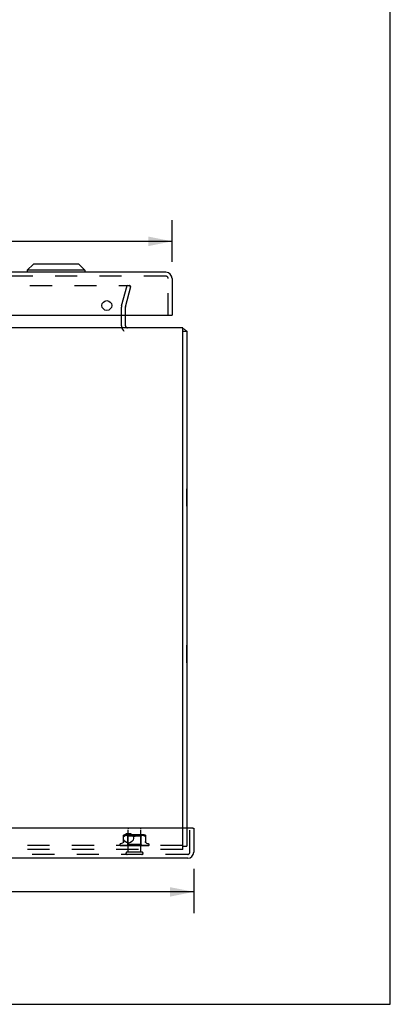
# Model space of a CAD drawing. Header units: inches. Extents: x 0 to 77.3, y 0 to 50.
# Tile 17 of 49: x 70.2 to 77.3, y 0 to 18.9. Entities that reach past the tile are written whole.
import ezdxf

# ---------------------------------------------------------------- set-up
doc = ezdxf.new("R2010")
doc.units = ezdxf.units.IN
doc.header["$LTSCALE"] = 4.25
doc.header["$MEASUREMENT"] = 0
doc.linetypes.add('HIDDEN', pattern=[0.2, 0.1, -0.1])
doc.layers.get('0').update_dxf_attribs({"linetype": 'CONTINUOUS'})
for name, color, linetype in [('DEFAULT_2', 8, 'HIDDEN'), ('DIMENSIONS', 7, 'CONTINUOUS'), ('FRONT_COVER', 7, 'CONTINUOUS'), ('REAR_DOOR', 7, 'CONTINUOUS')]:
    doc.layers.add(name, color=color, linetype=linetype)
doc.styles.get("Standard").update_dxf_attribs({"font": 'arial.ttf'})
doc.dimstyles.new('DIMSTYLE_1', dxfattribs={"dimtxt": 0.340909, "dimasz": 0.454545, "dimexe": 0.09, "dimexo": 0.07, "dimgap": 0.0375, "dimtad": 0, "dimtih": 1, "dimtoh": 1, "dimzin": 4, "dimdsep": 46, "dimtxsty": 'Standard', "dimblk": '_FILLED', "dimblk1": '_FILLED', "dimblk2": '_FILLED', "dimcen": 0.09, "dimadec": 3, "dimazin": 1, "dimtfac": 1, "dimtdec": 3, "dimtofl": 0, "dimtmove": 0, "dimatfit": 3, "dimldrblk": '_FILLED', "dimfxl": 0, "dimtolj": 1, "dimtzin": 4, "dimarcsym": 0})

# ---------------------------------------------------------------- blocks, each defined once
blk = doc.blocks.new('_FILLED')
at = {"color": 0, "linetype": 'ByBlock'}
blk.add_solid([(0, 0), (-1, 0.2), (-1, -0.2)], dxfattribs=at)
blk = doc.blocks.new('*D4')
at = {"layer": 'DIMENSIONS', "color": 2, "linetype": 'Continuous'}
for p, q in [((57.469, 14.239), (57.469, 15.041)), ((73.094, 14.239), (73.094, 15.041)), ((57.469, 14.632), (63.01, 14.632)), ((73.094, 14.632), (67.554, 14.632))]:
    blk.add_line(p, q, dxfattribs=at)
at = {"layer": 'DIMENSIONS', "color": 2, "linetype": 'Continuous', "xscale": 0.4545454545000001, "yscale": 0.4545454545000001, "zscale": 0.4545454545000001, "rotation": 180}
blk.add_blockref('_FILLED', (57.469, 14.632), dxfattribs=at)
at = {"layer": 'DIMENSIONS', "color": 2, "linetype": 'Continuous', "xscale": 0.4545454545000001, "yscale": 0.4545454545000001, "zscale": 0.4545454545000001}
blk.add_blockref('_FILLED', (73.094, 14.632), dxfattribs=at)
at = {"layer": 'DIMENSIONS', "color": 2, "linetype": 'Continuous', "insert": (65.282, 14.802), "char_height": 0.34091, "width": 4.20243, "attachment_point": 2, "line_spacing_factor": 0.9}
blk.add_mtext('15.63 REAR DOOR', dxfattribs=at)
blk = doc.blocks.new('*D9')
at = {"layer": 'DIMENSIONS', "color": 2, "linetype": 'Continuous'}
for p, q in [((57.24, 2.599), (57.24, 1.747)), ((73.51, 2.599), (73.51, 1.747)), ((57.24, 2.156), (62.945, 2.156)), ((73.51, 2.156), (67.805, 2.156))]:
    blk.add_line(p, q, dxfattribs=at)
at = {"layer": 'DIMENSIONS', "color": 2, "linetype": 'Continuous', "xscale": 0.4545454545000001, "yscale": 0.4545454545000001, "zscale": 0.4545454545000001, "rotation": 180}
blk.add_blockref('_FILLED', (57.24, 2.156), dxfattribs=at)
at = {"layer": 'DIMENSIONS', "color": 2, "linetype": 'Continuous', "xscale": 0.4545454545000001, "yscale": 0.4545454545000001, "zscale": 0.4545454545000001}
blk.add_blockref('_FILLED', (73.51, 2.156), dxfattribs=at)
at = {"layer": 'DIMENSIONS', "color": 2, "linetype": 'Continuous', "insert": (65.375, 2.326), "char_height": 0.34091, "width": 4.51926, "attachment_point": 2, "line_spacing_factor": 0.9}
blk.add_mtext('16.27 FRONT DOOR', dxfattribs=at)

msp = doc.modelspace()

# ---------------------------------------------------------------- linework, layer by layer
at = {"color": 7, "linetype": 'Continuous'}
for p, q in [((77.272727, 0), (77.272727, 50)), ((73.299874, 12.907024), (73.374874, 12.907024)), ((73.378874, 9.888524), (73.374874, 9.888524)), ((73.378874, 9.551524), (73.378874, 9.888524)), ((73.378874, 9.551524), (73.374874, 9.551524)), ((73.378874, 6.888524), (73.374874, 6.888524)), ((73.378874, 6.551524), (73.378874, 6.888524)), ((73.378874, 6.551524), (73.374874, 6.551524)), ((0, 0), (77.272727, 0))]:
    msp.add_line(p, q, dxfattribs=at)
at = {"color": 3, "linetype": 'Continuous'}
for p, q in [((72.199874, 13.012024), (72.199874, 13.213024)), ((73.299874, 12.970024), (57.449874, 12.970024)), ((73.299874, 3.375024), (73.299874, 12.970024)), ((73.374874, 12.907024), (73.374874, 3.375024))]:
    msp.add_line(p, q, dxfattribs=at)
for points in [[(73.344057, 12.932153), (73.345255, 12.930949), (73.346621, 12.92976), (73.348152, 12.928584), (73.349826, 12.927427), (73.351622, 12.92629), (73.35351, 12.925176), (73.355457, 12.924084), (73.357429, 12.923013)], [(73.357429, 12.923013), (73.361311, 12.920926), (73.363171, 12.919898), (73.364938, 12.918877), (73.366569, 12.917876), (73.368101, 12.916856), (73.369572, 12.915769), (73.370894, 12.914655), (73.372022, 12.913537), (73.372946, 12.91243), (73.373657, 12.91136), (73.374178, 12.910336), (73.37453, 12.909373), (73.374743, 12.908487), (73.374846, 12.907702), (73.374874, 12.907024)]]:
    msp.add_lwpolyline(points, dxfattribs=at)
for centre, radius, start, end in [((72.241874, 13.012024), 0.042, 180, 270), ((73.257874, 12.853024), 0.117, 42.5569177, 68.9622143)]:
    msp.add_arc(centre, radius, start, end, dxfattribs=at)
at = {"layer": 'DEFAULT_2', "color": 8, "linetype": 'HIDDEN'}
for p, q in [((58.472576, 13.782659), (72.277172, 13.782659)), ((72.128281, 13.396542), (72.231741, 13.782659)), ((72.200726, 13.377131), (72.304185, 13.763248)), ((72.304185, 13.763248), (72.231741, 13.782659)), ((72.278829, 13.782592), (72.277172, 13.782659)), ((72.124874, 13.012024), (72.124874, 13.37066)), ((72.199874, 13.213024), (72.199874, 13.37066)), ((73.299874, 2.970024), (73.299874, 3.375024)), ((73.374874, 3.375024), (73.374874, 3.033024)), ((73.299874, 3.045024), (57.449874, 3.045024)), ((73.299874, 3.033024), (73.374874, 3.033024)), ((73.299874, 2.970024), (57.449874, 2.970024))]:
    msp.add_line(p, q, dxfattribs=at)
for points in [[(72.296559, 13.768085), (72.296087, 13.769615), (72.295487, 13.771103), (72.29476, 13.772537), (72.293914, 13.773908), (72.292953, 13.775207), (72.291885, 13.776426), (72.290716, 13.777554), (72.289455, 13.778586), (72.28811, 13.779514), (72.28669, 13.780331), (72.285205, 13.781032), (72.283665, 13.781612), (72.282081, 13.782068), (72.280464, 13.782396), (72.278829, 13.782592)], [(72.296559, 13.768085), (72.296898, 13.766523), (72.297103, 13.764939), (72.297172, 13.76334)], [(72.297172, 13.76334), (72.297104, 13.761748), (72.2969, 13.760169), (72.296561, 13.758601)]]:
    msp.add_lwpolyline(points, dxfattribs=at)
for centre, radius, start, end in [((72.224874, 13.37066), 0.1, 165, 180), ((72.224874, 13.37066), 0.025, 165, 180), ((72.241874, 13.012024), 0.117, 180, 236.9001751)]:
    msp.add_arc(centre, radius, start, end, dxfattribs=at)
at = {"layer": 'FRONT_COVER', "color": 3, "linetype": 'Continuous'}
for p, q in [((73.494874, 3.375024), (57.254874, 3.375024)), ((73.509874, 3.375024), (73.509874, 2.917024)), ((73.392874, 2.800024), (57.356874, 2.800024))]:
    msp.add_line(p, q, dxfattribs=at)
at = {"layer": 'FRONT_COVER', "color": 8, "linetype": 'HIDDEN'}
for p, q in [((72.16654, 3.112309), (72.16654, 3.241532)), ((72.173821, 3.223202), (72.175926, 3.223878)), ((72.178365, 3.22485), (72.175926, 3.223878)), ((72.178365, 3.22485), (72.181124, 3.226113)), ((72.189586, 3.229718), (72.181124, 3.226113)), ((72.198446, 3.232784), (72.189556, 3.229708)), ((72.554466, 3.247048), (72.195281, 3.247048)), ((72.207803, 3.235293), (72.198398, 3.232769)), ((72.217359, 3.237295), (72.207751, 3.23528)), ((72.226895, 3.238806), (72.217308, 3.237285)), ((72.236265, 3.23991), (72.226845, 3.238799)), ((72.249624, 3.227048), (72.229624, 3.247048)), ((72.245192, 3.240675), (72.236209, 3.239905)), ((72.253842, 3.241158), (72.245109, 3.240669)), ((72.500124, 3.227048), (72.249624, 3.227048)), ((72.249624, 3.064025), (72.249624, 3.227048)), ((72.250874, 2.918024), (72.250874, 3.365024)), ((72.262223, 3.241444), (72.253727, 3.241153)), ((72.270535, 3.241527), (72.262079, 3.241441)), ((72.278961, 3.241447), (72.270364, 3.241527)), ((72.287548, 3.241159), (72.278771, 3.241451)), ((72.296434, 3.240656), (72.287349, 3.241168)), ((72.305532, 3.239872), (72.296239, 3.24067)), ((72.314845, 3.238764), (72.305351, 3.23989)), ((72.324236, 3.237262), (72.314691, 3.238785)), ((72.333617, 3.235298), (72.324116, 3.237284)), ((72.34284, 3.232823), (72.333533, 3.235318)), ((72.351689, 3.22976), (72.36029, 3.226113)), ((72.398059, 3.22976), (72.389457, 3.226113)), ((72.406955, 3.232837), (72.398038, 3.229752)), ((72.416214, 3.235318), (72.406907, 3.232823)), ((72.425632, 3.237284), (72.416131, 3.235298)), ((72.435056, 3.238785), (72.425511, 3.237262)), ((72.444396, 3.23989), (72.434902, 3.238764)), ((72.453509, 3.24067), (72.444216, 3.239872)), ((72.462399, 3.241168), (72.453313, 3.240656)), ((72.470976, 3.241451), (72.4622, 3.241159)), ((72.479383, 3.241527), (72.470787, 3.241447)), ((72.487669, 3.241441), (72.479213, 3.241527)), ((72.496021, 3.241153), (72.487524, 3.241444)), ((72.504638, 3.240669), (72.495906, 3.241158)), ((72.498874, 2.918024), (72.498874, 3.365024)), ((72.500124, 3.227048), (72.520124, 3.247048)), ((72.500124, 3.064025), (72.500124, 3.227048)), ((72.513539, 3.239905), (72.504556, 3.240675)), ((72.522902, 3.238799), (72.513483, 3.23991)), ((72.53244, 3.237285), (72.522852, 3.238806)), ((72.541997, 3.23528), (72.532389, 3.237295)), ((72.55135, 3.232769), (72.541944, 3.235293)), ((72.560191, 3.229708), (72.551302, 3.232784)), ((72.560162, 3.229718), (72.568624, 3.226113)), ((72.583207, 3.241532), (72.583207, 3.112309)), ((73.434874, 2.917024), (73.434874, 3.375024)), ((72.093624, 3.06152), (72.093624, 3.06069)), ((72.100972, 3.048453), (72.101636, 3.047967)), ((72.172208, 3.046666), (72.103243, 3.047667)), ((72.146882, 3.092575), (72.10459, 3.077182)), ((72.104661, 3.045024), (72.379213, 3.045024)), ((72.157173, 3.046992), (72.112468, 3.047667)), ((72.113317, 3.047654), (72.114522, 3.046984)), ((72.194498, 3.046666), (72.134073, 3.047667)), ((72.199808, 3.046358), (72.157173, 3.046992)), ((72.158698, 3.047667), (72.158629, 3.047671)), ((72.158723, 3.047666), (72.158698, 3.047667)), ((72.195782, 3.046992), (72.158719, 3.047666)), ((72.162613, 3.047666), (72.162558, 3.047668)), ((72.232086, 3.04581), (72.171923, 3.046666)), ((72.247253, 3.04581), (72.193123, 3.046666)), ((72.194083, 3.047665), (72.194214, 3.047656)), ((72.194222, 3.047656), (72.201373, 3.046887)), ((72.247503, 3.04581), (72.194498, 3.046666)), ((72.228277, 3.046991), (72.198845, 3.047666)), ((72.237151, 3.04581), (72.199808, 3.046358)), ((72.237304, 3.04581), (72.200392, 3.046357)), ((72.262314, 3.04581), (72.215701, 3.046666)), ((72.256447, 3.046357), (72.228277, 3.046991)), ((72.230623, 3.045024), (72.249624, 3.064025)), ((72.232086, 3.045811), (72.23201, 3.045787)), ((72.232034, 3.045811), (72.232061, 3.045787)), ((72.303033, 3.045809), (72.235996, 3.047665)), ((72.235997, 3.047665), (72.23625, 3.047649)), ((72.236257, 3.047648), (72.248785, 3.04645)), ((72.237305, 3.045811), (72.237123, 3.045787)), ((72.237152, 3.045811), (72.237274, 3.045787)), ((72.263605, 3.04699), (72.241465, 3.047665)), ((72.247503, 3.045811), (72.247214, 3.045787)), ((72.247254, 3.045811), (72.24746, 3.045787)), ((72.248785, 3.04645), (72.257603, 3.045632)), ((72.500124, 3.064025), (72.249624, 3.064025)), ((72.280794, 3.045809), (72.254876, 3.046357)), ((72.256056, 3.045024), (72.261919, 3.045787)), ((72.281207, 3.045809), (72.256447, 3.046357)), ((72.257603, 3.045632), (72.264333, 3.045024)), ((72.262314, 3.04581), (72.261919, 3.045787)), ((72.261977, 3.04581), (72.262251, 3.045787)), ((72.26737, 3.045024), (72.262251, 3.045787)), ((72.284829, 3.046355), (72.263605, 3.04699)), ((72.273684, 3.045024), (72.280706, 3.045787)), ((72.281207, 3.04581), (72.280706, 3.045787)), ((72.280793, 3.045809), (72.281113, 3.045787)), ((72.287515, 3.045024), (72.281113, 3.045787)), ((72.282981, 3.047662), (72.283245, 3.047645)), ((72.32792, 3.045806), (72.282985, 3.047662)), ((72.283273, 3.047643), (72.290019, 3.047035)), ((72.303511, 3.045808), (72.284829, 3.046355)), ((72.303022, 3.046986), (72.288977, 3.04766)), ((72.290019, 3.047035), (72.300657, 3.046087)), ((72.294969, 3.045024), (72.302897, 3.045787)), ((72.300657, 3.046087), (72.304831, 3.045719)), ((72.303139, 3.045804), (72.302897, 3.045787)), ((72.316531, 3.046351), (72.303022, 3.046986)), ((72.303033, 3.045809), (72.303363, 3.045787)), ((72.303511, 3.045808), (72.303139, 3.045804)), ((72.310818, 3.045024), (72.303363, 3.045787)), ((72.304831, 3.045719), (72.308396, 3.045406)), ((72.308396, 3.045406), (72.311437, 3.045141)), ((72.311437, 3.045141), (72.312786, 3.045024)), ((72.328457, 3.045805), (72.316531, 3.046351)), ((72.319141, 3.045024), (72.32769, 3.045787)), ((72.32792, 3.045806), (72.328198, 3.045787)), ((72.336436, 3.045024), (72.328198, 3.045787)), ((72.363444, 3.045024), (72.333506, 3.047643)), ((72.345328, 3.045024), (72.354187, 3.045787)), ((72.355404, 3.045772), (72.350662, 3.046318)), ((72.372583, 3.045024), (72.381433, 3.045787)), ((72.378402, 3.045024), (72.378778, 3.045218)), ((72.38042, 3.046), (72.380489, 3.046059)), ((72.380567, 3.046124), (72.380654, 3.046195)), ((72.390864, 3.045024), (72.38197, 3.045787)), ((72.385069, 3.045024), (72.644911, 3.045024)), ((72.399921, 3.045024), (72.408441, 3.045787)), ((72.416426, 3.046344), (72.408059, 3.045798)), ((72.408638, 3.045802), (72.408441, 3.045787)), ((72.441859, 3.047657), (72.408638, 3.045801)), ((72.417707, 3.045024), (72.408964, 3.045787)), ((72.44166, 3.047643), (72.4118, 3.045024)), ((72.425873, 3.046978), (72.416426, 3.046344)), ((72.435656, 3.047652), (72.425873, 3.046978)), ((72.426353, 3.045024), (72.434236, 3.045787)), ((72.434044, 3.045808), (72.434725, 3.045787)), ((72.449419, 3.046354), (72.434045, 3.045807)), ((72.434552, 3.045808), (72.434236, 3.045787)), ((72.490792, 3.047664), (72.434552, 3.045808)), ((72.443001, 3.045024), (72.434725, 3.045787)), ((72.441669, 3.047644), (72.441869, 3.047658)), ((72.466865, 3.046989), (72.449419, 3.046354)), ((72.450925, 3.045024), (72.457886, 3.045787)), ((72.457768, 3.045809), (72.458324, 3.045787)), ((72.479588, 3.046356), (72.457769, 3.045809)), ((72.458215, 3.04581), (72.457886, 3.045787)), ((72.481283, 3.046357), (72.458216, 3.045809)), ((72.465833, 3.045024), (72.458324, 3.045787)), ((72.461583, 3.045024), (72.468451, 3.045631)), ((72.48504, 3.047663), (72.466865, 3.046989)), ((72.468451, 3.045631), (72.477522, 3.046449)), ((72.472748, 3.045024), (72.478535, 3.045787)), ((72.477522, 3.046449), (72.490514, 3.047646)), ((72.478458, 3.04581), (72.478906, 3.045787)), ((72.478835, 3.04581), (72.478535, 3.045787)), ((72.485378, 3.045024), (72.478906, 3.045787)), ((72.504398, 3.046991), (72.479588, 3.046356)), ((72.521865, 3.047335), (72.481283, 3.046357)), ((72.490519, 3.047646), (72.490801, 3.047664)), ((72.491034, 3.045024), (72.493297, 3.045407)), ((72.493297, 3.045407), (72.495438, 3.045787)), ((72.495386, 3.04581), (72.495729, 3.045787)), ((72.527525, 3.046357), (72.495387, 3.04581)), ((72.49568, 3.04581), (72.495438, 3.045787)), ((72.49838, 3.045407), (72.495729, 3.045787)), ((72.500929, 3.045024), (72.49838, 3.045407)), ((72.518365, 3.045784), (72.500124, 3.064025)), ((72.530301, 3.047665), (72.504398, 3.046991)), ((72.507947, 3.045811), (72.508183, 3.045787)), ((72.544358, 3.046358), (72.507948, 3.04581)), ((72.508149, 3.045811), (72.507983, 3.045787)), ((72.574637, 3.046666), (72.515691, 3.04581)), ((72.515691, 3.045811), (72.515819, 3.045787)), ((72.515793, 3.045811), (72.515718, 3.045787)), ((72.578606, 3.046666), (72.518338, 3.04581)), ((72.518338, 3.045811), (72.518344, 3.045805)), ((72.519086, 3.045024), (72.518338, 3.045811)), ((72.518344, 3.045805), (72.518361, 3.045787)), ((72.518993, 3.046036), (72.527628, 3.046883)), ((72.553932, 3.047335), (72.521227, 3.046666)), ((72.535441, 3.047666), (72.521865, 3.047335)), ((72.584208, 3.046992), (72.524614, 3.046065)), ((72.564135, 3.046992), (72.527525, 3.046357)), ((72.527628, 3.046883), (72.535227, 3.047651)), ((72.535234, 3.047652), (72.535437, 3.047665)), ((72.574254, 3.047666), (72.539992, 3.046992)), ((72.60787, 3.047336), (72.544358, 3.046358)), ((72.550119, 3.045024), (72.556118, 3.045639)), ((72.569903, 3.047666), (72.553932, 3.047335)), ((72.602435, 3.047667), (72.564135, 3.046992)), ((72.605843, 3.047667), (72.566314, 3.046992)), ((72.574217, 3.047663), (72.574249, 3.047666)), ((72.641915, 3.047667), (72.574637, 3.046666)), ((72.64744, 3.047667), (72.578606, 3.046666)), ((72.626731, 3.047667), (72.584208, 3.046992)), ((72.643108, 3.047667), (72.597469, 3.046992)), ((72.602866, 3.092575), (72.645158, 3.077182)), ((72.606094, 3.047685), (72.605838, 3.047666)), ((72.629073, 3.047667), (72.60787, 3.047336)), ((72.656124, 3.06152), (72.656124, 3.06069)), ((73.392874, 2.875024), (57.356874, 2.875024)), ((72.516874, 2.918024), (72.232874, 2.918024))]:
    msp.add_line(p, q, dxfattribs=at)
at = {"layer": 'FRONT_COVER', "color": 7, "linetype": 'Continuous'}
msp.add_line((73.494874, 3.375024), (73.509874, 3.375024), dxfattribs=at)
at = {"layer": 'FRONT_COVER', "color": 8, "linetype": 'HIDDEN'}
for points in [[(72.173821, 3.223202), (72.172002, 3.222806), (72.170448, 3.222672), (72.169138, 3.222806), (72.168068, 3.223202), (72.167254, 3.223878), (72.166727, 3.22485), (72.16654, 3.226113)], [(72.36029, 3.226113), (72.35171, 3.229752), (72.342792, 3.232837)], [(72.374874, 3.222675), (72.372487, 3.222762), (72.370049, 3.223046), (72.367572, 3.223531), (72.365097, 3.224207), (72.362663, 3.225066), (72.36029, 3.226113)], [(72.36029, 3.226113), (72.361547, 3.225533), (72.362871, 3.224991), (72.364268, 3.22448), (72.365721, 3.224016), (72.367219, 3.223612), (72.36875, 3.223274), (72.370305, 3.223009), (72.371859, 3.22282), (72.37338, 3.222709), (72.374874, 3.222675)], [(72.374874, 3.222675), (72.376782, 3.222733), (72.378704, 3.222909), (72.38064, 3.223208), (72.382551, 3.223617), (72.384406, 3.224132), (72.386188, 3.22473), (72.38787, 3.225388), (72.389457, 3.226113)], [(72.389457, 3.226113), (72.387082, 3.225066), (72.384647, 3.224205), (72.382171, 3.223529), (72.379694, 3.223046), (72.377257, 3.222762), (72.374874, 3.222675)], [(72.58061, 3.222806), (72.5793, 3.222672), (72.577745, 3.222806), (72.575927, 3.223202), (72.573822, 3.223878), (72.571382, 3.22485), (72.568624, 3.226113)], [(72.58061, 3.222806), (72.58168, 3.223202), (72.582493, 3.223878)], [(72.583207, 3.226113), (72.583021, 3.22485), (72.582493, 3.223878)], [(72.103247, 3.047666), (72.102615, 3.047707), (72.10201, 3.047809), (72.101448, 3.047962), (72.100945, 3.048151), (72.100514, 3.048359)], [(72.100522, 3.048354), (72.101398, 3.04791), (72.102697, 3.047331), (72.104072, 3.046798), (72.105525, 3.046304), (72.107062, 3.04584), (72.108694, 3.045404), (72.110318, 3.045024)], [(72.100937, 3.048478), (72.10092, 3.048489), (72.100972, 3.048453)], [(72.103844, 3.047666), (72.103414, 3.047687), (72.102817, 3.047768), (72.102268, 3.047897), (72.10179, 3.048057), (72.101406, 3.048221), (72.101127, 3.048364), (72.100969, 3.048458), (72.100937, 3.048478)], [(72.101636, 3.047967), (72.101982, 3.04772), (72.102378, 3.047447), (72.102814, 3.047159), (72.10329, 3.046859), (72.103803, 3.046554), (72.104351, 3.046248), (72.104933, 3.045945), (72.105547, 3.045652), (72.106193, 3.045371), (72.106868, 3.045108), (72.107101, 3.045024)], [(72.102684, 3.045859), (72.10282, 3.04579), (72.103692, 3.045394), (72.104661, 3.045024)], [(72.112473, 3.047666), (72.112037, 3.047691), (72.111555, 3.047763), (72.111347, 3.04781)], [(72.111351, 3.04781), (72.112737, 3.04747), (72.114753, 3.047003), (72.116842, 3.046553), (72.118997, 3.04612), (72.121219, 3.045703), (72.123506, 3.045304), (72.125233, 3.045024)], [(72.112917, 3.047878), (72.112861, 3.047898), (72.112813, 3.047917), (72.11288, 3.047885), (72.113053, 3.047796), (72.113317, 3.047654)], [(72.114244, 3.047666), (72.113801, 3.047692), (72.113354, 3.04776), (72.113039, 3.047838), (72.112917, 3.047878)], [(72.200392, 3.046357), (72.135779, 3.047336), (72.114243, 3.047667)], [(72.114522, 3.046984), (72.115018, 3.046715), (72.11555, 3.046436), (72.116113, 3.046154), (72.116705, 3.045872), (72.117325, 3.045597), (72.117971, 3.045332), (72.118642, 3.045082), (72.118809, 3.045024)], [(72.13119, 3.047666), (72.130938, 3.047679), (72.130727, 3.047706)], [(72.130734, 3.047706), (72.132709, 3.047378), (72.135526, 3.046927), (72.13838, 3.04649), (72.141263, 3.046069), (72.144175, 3.045661), (72.147109, 3.04527), (72.149052, 3.045024)], [(72.193123, 3.046666), (72.151543, 3.047336), (72.131185, 3.047667)], [(72.13357, 3.047718), (72.133564, 3.047719), (72.133633, 3.047697), (72.133827, 3.047624), (72.134139, 3.047491), (72.13455, 3.047303), (72.135045, 3.047066), (72.136241, 3.046485)], [(72.134071, 3.047666), (72.133819, 3.04768), (72.133621, 3.047707), (72.13357, 3.047718)], [(72.136241, 3.046485), (72.136924, 3.046161), (72.137651, 3.045832), (72.138417, 3.045506), (72.13922, 3.045194), (72.139698, 3.045024)], [(72.16654, 3.120153), (72.166307, 3.116482), (72.165603, 3.112818), (72.16443, 3.109264), (72.162805, 3.105876), (72.160759, 3.102723), (72.158326, 3.099866), (72.155563, 3.097353), (72.152527, 3.095232), (72.149267, 3.093522), (72.147349, 3.092745)], [(72.158638, 3.047671), (72.161158, 3.047346), (72.16471, 3.046899), (72.168256, 3.046467), (72.17179, 3.046048), (72.175311, 3.045644), (72.17881, 3.045256), (72.180972, 3.045024)], [(72.162558, 3.047668), (72.162564, 3.047667), (72.16269, 3.047643), (72.162967, 3.047567), (72.163383, 3.047423), (72.163909, 3.047214), (72.164508, 3.046955), (72.165171, 3.046656), (72.165882, 3.04633), (72.166643, 3.045984), (72.16747, 3.045625), (72.16835, 3.045269), (72.169013, 3.045024)], [(72.215701, 3.046666), (72.180037, 3.047335), (72.162615, 3.047666)], [(72.254876, 3.046357), (72.209313, 3.047335), (72.194079, 3.047666)], [(72.261977, 3.04581), (72.213845, 3.046666), (72.195782, 3.046992)], [(72.198843, 3.047665), (72.199034, 3.04765), (72.199349, 3.047597), (72.199778, 3.04749), (72.200301, 3.047321), (72.200899, 3.047096), (72.201544, 3.046827), (72.202229, 3.046524), (72.203678, 3.045863)], [(72.201373, 3.046887), (72.205493, 3.046456), (72.20956, 3.046038), (72.213572, 3.045636), (72.219865, 3.045024)], [(72.203678, 3.045863), (72.204443, 3.045526), (72.205232, 3.045199), (72.205688, 3.045024)], [(72.230695, 3.045024), (72.230975, 3.045216), (72.231287, 3.045407), (72.231632, 3.045597), (72.23201, 3.045787)], [(72.230997, 3.045024), (72.231311, 3.045297), (72.231571, 3.045513), (72.23178, 3.045672), (72.231933, 3.045772), (72.232026, 3.04581), (72.232034, 3.045811)], [(72.231632, 3.045024), (72.231838, 3.045297), (72.231988, 3.045513), (72.232081, 3.045672), (72.232116, 3.045772), (72.232092, 3.04581), (72.232086, 3.045811)], [(72.232435, 3.045024), (72.232291, 3.045216), (72.232181, 3.045407), (72.232104, 3.045597), (72.232061, 3.045787)], [(72.234167, 3.045024), (72.234859, 3.045216), (72.235583, 3.045407), (72.236337, 3.045597), (72.237123, 3.045787)], [(72.235563, 3.045024), (72.235972, 3.045297), (72.236334, 3.045513), (72.236651, 3.045672), (72.236916, 3.045772), (72.237123, 3.04581), (72.237152, 3.045811)], [(72.239323, 3.045024), (72.238761, 3.045216), (72.238232, 3.045407), (72.237736, 3.045597), (72.237274, 3.045787)], [(72.237443, 3.045024), (72.237535, 3.045297), (72.237569, 3.045513), (72.237542, 3.045672), (72.237458, 3.045772), (72.237305, 3.045811)], [(72.241456, 3.047664), (72.241583, 3.047658), (72.242032, 3.047607), (72.242582, 3.047494), (72.243212, 3.04731), (72.243894, 3.047063), (72.244612, 3.046764), (72.245343, 3.046432)], [(72.242723, 3.045024), (72.243804, 3.045216), (72.244913, 3.045407), (72.246049, 3.045597), (72.247214, 3.045787)], [(72.245163, 3.045024), (72.245654, 3.045297), (72.246104, 3.045513), (72.246518, 3.045672), (72.246886, 3.045772), (72.247198, 3.04581), (72.247254, 3.045811)], [(72.245343, 3.046432), (72.246823, 3.045723), (72.247573, 3.045374), (72.248382, 3.045024)], [(72.25111, 3.045024), (72.25015, 3.045216), (72.249221, 3.045407), (72.248325, 3.045597), (72.24746, 3.045787)], [(72.248222, 3.045024), (72.248196, 3.045297), (72.248112, 3.045513), (72.247967, 3.045672), (72.247767, 3.045772), (72.247503, 3.045811)], [(72.259452, 3.045024), (72.260006, 3.045297), (72.260528, 3.045513), (72.261024, 3.045672), (72.261481, 3.045772), (72.261888, 3.04581), (72.261977, 3.04581)], [(72.263578, 3.045024), (72.263435, 3.045297), (72.263237, 3.045513), (72.262979, 3.045672), (72.26267, 3.045772), (72.262314, 3.04581)], [(72.277912, 3.045024), (72.278514, 3.045298), (72.279089, 3.045515), (72.279642, 3.045673), (72.280166, 3.045771), (72.280655, 3.045809), (72.280793, 3.045809)], [(72.282957, 3.045024), (72.282702, 3.045297), (72.282396, 3.045513), (72.282035, 3.045672), (72.281629, 3.045772), (72.281207, 3.04581)], [(72.288959, 3.04766), (72.289559, 3.047601), (72.290232, 3.047466), (72.290935, 3.047256), (72.291624, 3.046995), (72.292294, 3.046697), (72.292933, 3.04638), (72.293546, 3.046056), (72.294143, 3.045733), (72.294737, 3.045416), (72.295342, 3.045109), (72.295519, 3.045024)], [(72.299877, 3.045024), (72.300496, 3.045297), (72.301104, 3.045513), (72.301707, 3.045672), (72.302291, 3.045772), (72.302841, 3.04581), (72.303033, 3.045809)], [(72.305658, 3.045024), (72.30533, 3.045278), (72.304963, 3.045484), (72.304554, 3.045641), (72.304111, 3.045749), (72.30364, 3.045803), (72.303511, 3.045808)], [(72.324553, 3.045024), (72.325171, 3.045297), (72.325789, 3.045513), (72.326414, 3.045672), (72.32703, 3.045772), (72.327623, 3.04581), (72.32792, 3.045806)], [(72.328457, 3.045805), (72.32828, 3.04581), (72.32769, 3.045787)], [(72.33086, 3.045024), (72.330413, 3.045297), (72.32993, 3.045513), (72.329404, 3.045672), (72.328849, 3.045772), (72.328457, 3.045805)], [(72.33989, 3.047627), (72.340316, 3.047566), (72.34098, 3.047411), (72.341619, 3.047197), (72.342198, 3.04695), (72.342722, 3.046683), (72.343187, 3.046412), (72.343609, 3.046144), (72.344002, 3.045879), (72.344377, 3.045622), (72.344745, 3.045374), (72.345131, 3.045126), (72.345301, 3.045024)], [(72.350662, 3.046318), (72.345375, 3.046949), (72.342594, 3.047291), (72.339977, 3.047618)], [(72.351047, 3.045024), (72.351642, 3.045297), (72.352248, 3.045513), (72.352873, 3.045672), (72.353499, 3.045772), (72.354113, 3.04581), (72.354719, 3.045787)], [(72.355404, 3.045772), (72.354801, 3.04581), (72.354187, 3.045787)], [(72.357654, 3.045024), (72.357133, 3.045297), (72.356585, 3.045513), (72.356004, 3.045672), (72.355404, 3.045772)], [(72.381153, 3.046563), (72.380858, 3.046369), (72.380469, 3.046126), (72.380063, 3.045887), (72.379637, 3.045651), (72.37919, 3.045419), (72.378778, 3.045218)], [(72.378778, 3.045218), (72.378952, 3.045297), (72.379525, 3.045513), (72.380126, 3.045672), (72.380741, 3.045772), (72.381353, 3.04581), (72.38197, 3.045787)], [(72.379214, 3.045024), (72.379462, 3.045193), (72.379662, 3.045342), (72.379828, 3.045475), (72.379947, 3.045576), (72.380033, 3.045653), (72.380089, 3.045703)], [(72.380089, 3.045703), (72.380213, 3.045816), (72.380257, 3.045857), (72.380306, 3.0459)], [(72.380174, 3.045786), (72.380212, 3.045816), (72.380429, 3.046006)], [(72.380429, 3.046006), (72.380613, 3.046161), (72.380852, 3.046349), (72.381153, 3.046563)], [(72.38075, 3.046271), (72.380856, 3.046352), (72.380974, 3.046439), (72.381106, 3.046531), (72.381164, 3.046571)], [(72.381164, 3.046571), (72.381498, 3.04678), (72.381906, 3.047002), (72.382373, 3.047212), (72.382894, 3.047396), (72.383464, 3.047541), (72.384061, 3.047633), (72.384653, 3.047667), (72.385239, 3.047643)], [(72.385069, 3.045024), (72.384494, 3.045297), (72.383902, 3.045513), (72.383286, 3.045672), (72.382663, 3.045772), (72.382047, 3.04581), (72.381433, 3.045787)], [(72.40563, 3.045024), (72.406116, 3.045297), (72.406634, 3.045513), (72.40719, 3.045672), (72.40777, 3.045772), (72.408058, 3.045799)], [(72.408058, 3.045799), (72.408359, 3.04581), (72.408963, 3.045787)], [(72.412117, 3.045024), (72.411507, 3.045297), (72.410892, 3.045513), (72.410264, 3.045672), (72.40964, 3.045772), (72.409034, 3.04581), (72.408638, 3.045802)], [(72.429546, 3.045024), (72.429805, 3.045163), (72.430313, 3.045451), (72.431307, 3.04604)], [(72.431307, 3.04604), (72.431823, 3.046338), (72.43237, 3.046632), (72.432959, 3.046917), (72.433584, 3.047175), (72.434247, 3.047396), (72.434913, 3.047555), (72.43555, 3.047643), (72.435696, 3.047654)], [(72.431746, 3.045024), (72.43215, 3.045297), (72.432595, 3.045513), (72.433086, 3.045672), (72.43361, 3.045772), (72.434044, 3.045808)], [(72.437818, 3.045024), (72.437196, 3.045297), (72.43658, 3.045513), (72.435964, 3.045672), (72.435361, 3.045772), (72.434787, 3.04581), (72.434552, 3.045808)], [(72.455807, 3.045024), (72.456114, 3.045297), (72.45647, 3.045513), (72.456878, 3.045672), (72.457328, 3.045772), (72.457768, 3.045809)], [(72.461244, 3.045024), (72.460633, 3.045297), (72.460039, 3.045513), (72.459455, 3.045672), (72.458895, 3.045772), (72.458374, 3.04581), (72.458215, 3.04581)], [(72.476942, 3.045024), (72.477142, 3.045297), (72.477395, 3.045513), (72.477706, 3.045672), (72.478065, 3.045772), (72.478458, 3.04581)], [(72.478245, 3.045024), (72.478888, 3.045318), (72.479556, 3.045645)], [(72.521227, 3.046666), (72.49131, 3.046064), (72.478459, 3.04581)], [(72.539992, 3.046992), (72.492172, 3.046065), (72.478835, 3.04581)], [(72.481548, 3.045024), (72.48097, 3.045297), (72.480419, 3.045513), (72.479889, 3.045672), (72.479393, 3.045772), (72.478944, 3.04581), (72.478835, 3.04581)], [(72.479556, 3.045645), (72.480908, 3.046325), (72.481606, 3.046659), (72.482323, 3.046972), (72.483039, 3.047243), (72.483744, 3.047459), (72.484391, 3.047596), (72.484942, 3.047657), (72.485052, 3.047663)], [(72.494389, 3.045024), (72.494473, 3.045297), (72.494616, 3.045513), (72.494818, 3.045672), (72.495073, 3.045772), (72.495386, 3.04581)], [(72.497998, 3.045024), (72.497473, 3.045297), (72.496984, 3.045513), (72.496528, 3.045672), (72.496113, 3.045772), (72.495751, 3.04581), (72.49568, 3.04581)], [(72.566314, 3.046992), (72.511091, 3.046065), (72.495681, 3.04581)], [(72.505121, 3.045024), (72.505886, 3.045216), (72.506618, 3.045407), (72.507317, 3.045597), (72.507983, 3.045787)], [(72.507516, 3.045024), (72.507482, 3.045297), (72.507508, 3.045513), (72.507594, 3.045672), (72.507736, 3.045772), (72.507947, 3.045811)], [(72.509997, 3.045024), (72.509544, 3.045297), (72.509136, 3.045513), (72.50877, 3.045672), (72.508452, 3.045772), (72.508191, 3.04581), (72.508149, 3.045811)], [(72.511923, 3.045024), (72.511032, 3.045216), (72.510112, 3.045407), (72.509162, 3.045597), (72.508183, 3.045787)], [(72.50825, 3.045024), (72.51067, 3.045247), (72.518993, 3.046036)], [(72.514501, 3.045024), (72.514856, 3.045216), (72.515177, 3.045407), (72.515464, 3.045597), (72.515718, 3.045787)], [(72.515849, 3.045024), (72.515698, 3.045297), (72.515607, 3.045513), (72.515573, 3.045672), (72.515598, 3.045772), (72.515691, 3.045811)], [(72.517112, 3.045024), (72.516748, 3.045297), (72.516436, 3.045513), (72.516172, 3.045672), (72.515962, 3.045772), (72.515811, 3.04581), (72.515793, 3.045811)], [(72.597469, 3.046992), (72.533626, 3.046065), (72.515794, 3.04581)], [(72.517965, 3.045024), (72.517476, 3.045216), (72.516956, 3.045407), (72.516404, 3.045597), (72.515819, 3.045787)], [(72.518834, 3.045024), (72.518766, 3.045216), (72.518665, 3.045407), (72.51853, 3.045597), (72.518361, 3.045787)], [(72.523372, 3.045024), (72.523526, 3.045084), (72.524372, 3.045439), (72.525193, 3.045809)], [(72.525193, 3.045809), (72.526783, 3.046545), (72.527543, 3.046878), (72.528271, 3.04717), (72.528935, 3.047398), (72.529515, 3.047555), (72.52998, 3.047638), (72.530303, 3.047665)], [(72.556118, 3.045639), (72.559901, 3.046042), (72.563718, 3.04646), (72.567568, 3.046892), (72.574208, 3.047662)], [(72.56324, 3.045024), (72.563771, 3.045223), (72.564604, 3.045561), (72.5654, 3.045908), (72.566875, 3.046575)], [(72.566875, 3.046575), (72.567554, 3.046878), (72.568182, 3.047143), (72.568751, 3.047362), (72.569227, 3.047521), (72.569588, 3.047616), (72.569816, 3.047657), (72.569903, 3.047665), (72.569905, 3.047666)], [(72.602398, 3.092745), (72.600481, 3.093522), (72.597221, 3.095232), (72.594184, 3.097353), (72.591422, 3.099866), (72.588989, 3.102723), (72.586942, 3.105876), (72.585318, 3.109264), (72.584144, 3.112818), (72.58344, 3.116482), (72.583207, 3.120153)], [(72.585685, 3.045024), (72.58774, 3.045262), (72.590969, 3.045651), (72.594199, 3.046056), (72.59742, 3.046476), (72.600632, 3.04691), (72.60383, 3.047359), (72.606085, 3.047684)], [(72.596386, 3.045024), (72.596621, 3.045107), (72.597524, 3.045451), (72.598378, 3.045809), (72.599166, 3.046162), (72.60055, 3.046808)], [(72.60055, 3.046808), (72.601143, 3.047082), (72.601674, 3.047319), (72.60211, 3.047499), (72.602297, 3.047569)], [(72.602297, 3.047569), (72.602425, 3.047614), (72.602611, 3.047671), (72.602665, 3.047683), (72.602581, 3.047673), (72.602437, 3.047666)], [(72.613677, 3.045024), (72.615507, 3.045283), (72.618125, 3.045677), (72.620699, 3.046088), (72.623224, 3.046514), (72.625699, 3.046955), (72.628119, 3.04741), (72.629801, 3.047742)], [(72.621602, 3.045024), (72.622233, 3.04525), (72.622963, 3.04554), (72.623664, 3.045842), (72.62433, 3.04615), (72.624961, 3.046457), (72.625551, 3.046754), (72.626577, 3.047282)], [(72.626577, 3.047282), (72.626993, 3.047492), (72.627329, 3.047656), (72.627554, 3.047757), (72.62761, 3.047781)], [(72.62761, 3.047781), (72.627641, 3.047792), (72.627587, 3.047776), (72.627399, 3.047732), (72.627076, 3.047685), (72.626733, 3.047666)], [(72.629802, 3.047741), (72.629531, 3.047697), (72.629068, 3.047666)], [(72.63312, 3.045024), (72.634769, 3.045339), (72.63672, 3.045749), (72.638589, 3.04618), (72.640377, 3.04663), (72.642087, 3.047101), (72.643713, 3.047594), (72.644818, 3.047958)], [(72.637974, 3.045024), (72.638631, 3.045265), (72.639347, 3.045558), (72.64003, 3.045867), (72.640675, 3.046184), (72.641282, 3.046504), (72.64185, 3.04682), (72.642372, 3.047126), (72.642847, 3.047414), (72.643604, 3.047885)], [(72.643948, 3.048095), (72.643978, 3.048112), (72.643983, 3.048116), (72.643863, 3.048059), (72.643621, 3.047964), (72.643263, 3.047851), (72.64281, 3.04775), (72.642289, 3.047684), (72.641914, 3.047666)], [(72.644809, 3.047954), (72.644752, 3.047935), (72.644261, 3.0478), (72.643682, 3.047703), (72.643103, 3.047666)], [(72.643415, 3.045024), (72.644937, 3.04548), (72.646247, 3.045951), (72.64748, 3.046477), (72.648661, 3.047073), (72.64981, 3.047777), (72.650937, 3.048644), (72.651781, 3.049469)], [(72.643604, 3.047885), (72.643852, 3.048037), (72.643948, 3.048095)], [(72.644914, 3.045024), (72.645251, 3.045149), (72.645674, 3.045317), (72.646086, 3.045495), (72.646487, 3.04568), (72.646875, 3.045871), (72.647252, 3.046068), (72.647615, 3.046269), (72.647965, 3.046473), (72.648301, 3.046679), (72.648624, 3.046887), (72.648934, 3.047095), (72.649231, 3.047303), (72.649513, 3.047509), (72.649781, 3.047714), (72.650033, 3.047914), (72.650271, 3.048109), (72.650493, 3.048298), (72.650698, 3.048479), (72.650886, 3.048649), (72.651059, 3.048809), (72.65121, 3.048953), (72.651333, 3.049073)], [(72.651333, 3.049073), (72.651599, 3.049332), (72.65161, 3.049343), (72.651588, 3.049322), (72.651525, 3.049263), (72.651401, 3.049155), (72.651239, 3.049021), (72.651048, 3.048875), (72.650834, 3.048725), (72.650605, 3.048579), (72.65036, 3.048437), (72.650099, 3.048301), (72.649824, 3.048175), (72.649534, 3.048059), (72.649232, 3.047955), (72.64892, 3.047865), (72.648599, 3.047791), (72.648269, 3.047733), (72.647933, 3.047693), (72.647593, 3.04767), (72.647437, 3.047666)]]:
    msp.add_lwpolyline(points, dxfattribs=at)
at = {"layer": 'FRONT_COVER', "color": 3, "linetype": 'Continuous'}
msp.add_circle((72.259874, 3.187024), 0.094, dxfattribs=at)
at = {"layer": 'FRONT_COVER', "color": 8, "linetype": 'HIDDEN'}
for centre, radius, start, end in [((72.195281, 3.16947), 0.077578, 90, 112.0760652), ((72.260874, 3.365024), 0.01, 89.9999973, 180), ((72.488874, 3.365024), 0.01, 0, 90.0000027), ((72.554466, 3.16947), 0.077578, 67.9239348, 90), ((72.11029, 3.06152), 0.016667, 110, 180), ((72.11029, 3.06069), 0.016667, 180, 242.8512306), ((72.639457, 3.06152), 0.016667, 0, 70), ((72.639457, 3.06069), 0.016667, 317.7646594, 360), ((72.232874, 2.896524), 0.0215, 89.9999993, 270.0000001), ((72.516874, 2.896524), 0.0215, 269.9999999, 90.0000007), ((73.392874, 2.917024), 0.042, 270, 360)]:
    msp.add_arc(centre, radius, start, end, dxfattribs=at)
at = {"layer": 'FRONT_COVER', "color": 3, "linetype": 'Continuous'}
msp.add_arc((73.392874, 2.917024), 0.117, 270, 360, dxfattribs=at)
at = {"layer": 'REAR_DOOR', "color": 7, "linetype": 'Continuous'}
for p, q in [((70.439504, 14.195504), (70.321394, 14.077394)), ((71.30564, 14.195504), (70.439509, 14.195504)), ((71.305645, 14.195504), (71.423756, 14.077394)), ((70.321394, 14.077394), (70.321394, 14.038024)), ((71.423756, 14.077394), (70.321394, 14.077394)), ((71.423756, 14.077394), (71.423756, 14.038024)), ((73.079374, 13.213024), (73.094374, 13.213024))]:
    msp.add_line(p, q, dxfattribs=at)
at = {"layer": 'REAR_DOOR', "color": 3, "linetype": 'Continuous'}
for p, q in [((72.977374, 14.038024), (57.586374, 14.038024)), ((73.094374, 13.921024), (73.094374, 13.213024)), ((57.484374, 13.213024), (73.079374, 13.213024))]:
    msp.add_line(p, q, dxfattribs=at)
at = {"layer": 'REAR_DOOR', "color": 8, "linetype": 'HIDDEN'}
for p, q in [((72.977374, 13.963024), (57.586374, 13.963024)), ((73.019374, 13.213024), (73.019374, 13.921024))]:
    msp.add_line(p, q, dxfattribs=at)
at = {"layer": 'REAR_DOOR', "color": 3, "linetype": 'Continuous'}
msp.add_circle((71.844374, 13.401024), 0.094, dxfattribs=at)
msp.add_arc((72.977374, 13.921024), 0.117, 0, 90, dxfattribs=at)
at = {"layer": 'REAR_DOOR', "color": 8, "linetype": 'HIDDEN'}
msp.add_arc((72.977374, 13.921024), 0.042, 0, 90, dxfattribs=at)

# ---------------------------------------------------------------- dimensions: what is measured, and where the dimension line sits
at = {"layer": 'DIMENSIONS', "color": 2, "linetype": 'Continuous'}
for base, p1, p2, text, picture, middle in [((73.0943738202, 14.6317895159), (57.4693738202, 15.110880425), (73.0943738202, 15.110880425), '<> REAR DOOR', '*D4', (65.2818738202, 14.6317895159)), ((73.509874, 2.155667), (57.239874, 2.668842), (73.509874, 2.668842), '<> FRONT DOOR', '*D9', (65.374874, 2.155667))]:
    dim = msp.add_linear_dim(base=base, p1=p1, p2=p2, text=text, dimstyle='DIMSTYLE_1', dxfattribs=at)
    dim.commit()
    dim.dimension.update_dxf_attribs({"geometry": picture, "text_midpoint": middle, "dimtype": 160})

doc.saveas('drawing.dxf')
